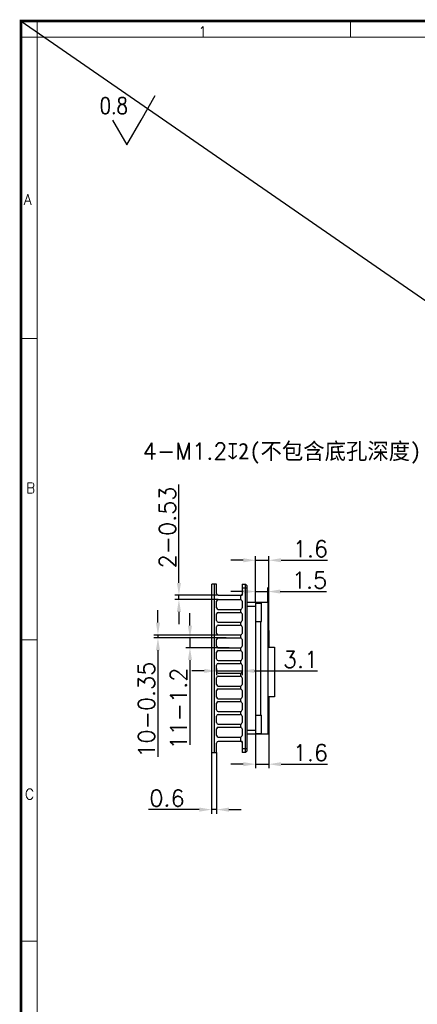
# Model space of a CAD drawing. Header units: inches. Extents: x 21485 to 22073, y -4353 to -4163.
# Tile 2 of 11: x 21485 to 21534, y -4282 to -4163. Entities that reach past the tile are written whole.
import ezdxf

# ---------------------------------------------------------------- set-up
doc = ezdxf.new("R2010")
doc.units = ezdxf.units.IN
doc.header["$LTSCALE"] = 0.64311
doc.header["$MEASUREMENT"] = 0
doc.header["$PDMODE"] = 3
doc.header["$PDSIZE"] = 0.3125
doc.layers.get('0').update_dxf_attribs({"linetype": 'CONTINUOUS'})
doc.layers.get('Defpoints').update_dxf_attribs({"linetype": 'CONTINUOUS'})
doc.layers.add('图框', color=3, linetype='CONTINUOUS')
doc.styles.add('ITALICT', font='COMPLEX')
doc.styles.get("Standard").update_dxf_attribs({"font": 'txt.shx'})
doc.dimstyles.new('AVC 1.5', dxfattribs={"dimtxt": 2, "dimasz": 1.5, "dimexe": 0.5, "dimexo": 0, "dimgap": 0.39, "dimtad": 1, "dimdsep": 46, "dimtxsty": 'Standard', "dimcen": 0, "dimclrd": 2, "dimclre": 2, "dimclrt": 2, "dimadec": 1, "dimazin": 0, "dimtfac": 1, "dimtmove": 0, "dimatfit": 3, "dimfxl": 0, "dimtolj": 1, "dimtzin": 0, "dimarcsym": 0})
doc.dimstyles.get("Standard").update_dxf_attribs({"dimtxt": 0.15625, "dimasz": 0.1875, "dimexe": 0.18, "dimexo": 0.0625, "dimgap": 0.09, "dimtad": 0, "dimtih": 1, "dimtoh": 1, "dimzin": 4, "dimdsep": 46, "dimtxsty": 'Standard', "dimcen": 0.09, "dimadec": 0, "dimazin": 0, "dimtp": 0.01, "dimtm": 0.01, "dimtfac": 1, "dimtofl": 0, "dimtmove": 0, "dimatfit": 3, "dimfxl": 0, "dimtolj": 1, "dimtzin": 4, "dimarcsym": 0})

# ---------------------------------------------------------------- blocks, each defined once
blk = doc.blocks.new('SYM_0_BL0', base_point=(189.83, 278.48))
at = {"color": 2, "linetype": 'Continuous'}
for p, q in [((191.48, 278.47), (193.21, 281.47)), ((188.03, 278.47), (189.75, 275.48)), ((189.75, 275.48), (191.48, 278.47))]:
    blk.add_line(p, q, dxfattribs=at)
at = {"color": 2, "linetype": 'Continuous', "width": 0.8}
blk.add_text('0.8', height=2, dxfattribs=at).set_placement((186.45, 279.23))
blk = doc.blocks.new('*D249')
at = {"color": 2, "lineweight": -2, "transparency": 16777216}
for p, q in [((21504.53, -4231.12), (21504.53, -4219.17)), ((21509.31, -4232.62), (21504.03, -4232.62)), ((21504.53, -4233.15), (21504.53, -4232.62)), ((21509.31, -4233.15), (21504.03, -4233.15)), ((21504.53, -4234.65), (21504.53, -4236.15))]:
    blk.add_line(p, q, dxfattribs=at)
at = {"color": 2, "transparency": 16777216}
for points in [[(21504.28, -4231.12), (21504.78, -4231.12), (21504.53, -4232.62)], [(21504.28, -4234.65), (21504.78, -4234.65), (21504.53, -4233.15)]]:
    blk.add_solid(points, dxfattribs=at)
at = {"layer": 'Defpoints', "color": 0, "transparency": 16777216}
for p in [(21504.53, -4232.62), (21509.31, -4232.62), (21509.31, -4233.15)]:
    blk.add_point(p, dxfattribs=at)
at = {"color": 2, "transparency": 16777216, "insert": (21503.14, -4224.39), "char_height": 2, "attachment_point": 5, "rotation": 90}
blk.add_mtext('\\A1;2-0.53', dxfattribs=at)
blk = doc.blocks.new('*D220')
at = {"color": 2, "lineweight": -2, "transparency": 16777216}
for p, q in [((21501.98, -4235.95), (21501.98, -4234.45)), ((21510.26, -4237.45), (21501.48, -4237.45)), ((21501.98, -4237.45), (21501.98, -4237.8)), ((21510.26, -4237.8), (21501.48, -4237.8)), ((21501.98, -4239.3), (21501.98, -4252.24))]:
    blk.add_line(p, q, dxfattribs=at)
at = {"color": 2, "transparency": 16777216}
for points in [[(21501.73, -4235.95), (21502.23, -4235.95), (21501.98, -4237.45)], [(21501.73, -4239.3), (21502.23, -4239.3), (21501.98, -4237.8)]]:
    blk.add_solid(points, dxfattribs=at)
at = {"layer": 'Defpoints', "color": 0, "transparency": 16777216}
for p in [(21510.26, -4237.45), (21501.98, -4237.8), (21510.26, -4237.8)]:
    blk.add_point(p, dxfattribs=at)
at = {"color": 2, "transparency": 16777216, "insert": (21500.59, -4246.52), "char_height": 2, "attachment_point": 5, "rotation": 90}
blk.add_mtext('\\A1;10-0.35', dxfattribs=at)
blk = doc.blocks.new('*D221')
at = {"color": 2, "lineweight": -2, "transparency": 16777216}
for p, q in [((21505.87, -4236.3), (21505.87, -4234.8)), ((21510.26, -4237.8), (21505.37, -4237.8)), ((21505.87, -4237.8), (21505.87, -4239)), ((21510.66, -4239), (21505.37, -4239)), ((21505.87, -4240.5), (21505.87, -4250.78))]:
    blk.add_line(p, q, dxfattribs=at)
at = {"color": 2, "transparency": 16777216}
for points in [[(21505.62, -4236.3), (21506.12, -4236.3), (21505.87, -4237.8)], [(21505.62, -4240.5), (21506.12, -4240.5), (21505.87, -4239)]]:
    blk.add_solid(points, dxfattribs=at)
at = {"layer": 'Defpoints', "color": 0, "transparency": 16777216}
for p in [(21510.26, -4237.8), (21505.87, -4239), (21510.66, -4239)]:
    blk.add_point(p, dxfattribs=at)
at = {"color": 2, "transparency": 16777216, "insert": (21504.48, -4246.39), "char_height": 2, "attachment_point": 5, "rotation": 90}
blk.add_mtext('\\A1;11-1.2', dxfattribs=at)
blk = doc.blocks.new('*D250')
at = {"color": 2, "lineweight": -2, "transparency": 16777216}
for p, q in [((21508.51, -4251.74), (21508.51, -4259.16)), ((21509.11, -4251.74), (21509.11, -4259.16)), ((21507.01, -4258.66), (21500.85, -4258.66)), ((21509.11, -4258.66), (21508.51, -4258.66)), ((21510.61, -4258.66), (21512.11, -4258.66))]:
    blk.add_line(p, q, dxfattribs=at)
at = {"color": 2, "transparency": 16777216}
for points in [[(21507.01, -4258.41), (21507.01, -4258.91), (21508.51, -4258.66)], [(21510.61, -4258.41), (21510.61, -4258.91), (21509.11, -4258.66)]]:
    blk.add_solid(points, dxfattribs=at)
at = {"layer": 'Defpoints', "color": 0, "transparency": 16777216}
for p in [(21508.51, -4251.74), (21509.11, -4251.74), (21509.11, -4258.66)]:
    blk.add_point(p, dxfattribs=at)
at = {"color": 2, "transparency": 16777216, "insert": (21503.08, -4257.27), "char_height": 2, "attachment_point": 5}
blk.add_mtext('\\A1;0.6', dxfattribs=at)
blk = doc.blocks.new('*D251')
at = {"color": 2, "lineweight": -2, "transparency": 16777216}
for p, q in [((21512.36, -4232.17), (21510.86, -4232.17)), ((21513.86, -4233.5), (21513.86, -4231.67)), ((21513.86, -4232.17), (21515.36, -4232.17)), ((21515.36, -4233.5), (21515.36, -4231.67)), ((21516.86, -4232.17), (21522.48, -4232.17))]:
    blk.add_line(p, q, dxfattribs=at)
at = {"color": 2, "transparency": 16777216}
for points in [[(21512.36, -4231.92), (21512.36, -4232.42), (21513.86, -4232.17)], [(21516.86, -4231.92), (21516.86, -4232.42), (21515.36, -4232.17)]]:
    blk.add_solid(points, dxfattribs=at)
at = {"layer": 'Defpoints', "color": 0, "transparency": 16777216}
for p in [(21515.36, -4232.17), (21513.86, -4233.5), (21515.36, -4233.5)]:
    blk.add_point(p, dxfattribs=at)
at = {"color": 2, "transparency": 16777216, "insert": (21520.42, -4230.78), "char_height": 2, "attachment_point": 5}
blk.add_mtext('\\A1;1.5', dxfattribs=at)
blk = doc.blocks.new('*D252')
at = {"color": 2, "lineweight": -2, "transparency": 16777216}
for p, q in [((21513.86, -4233.5), (21513.86, -4227.87)), ((21515.46, -4236.9), (21515.46, -4227.87)), ((21512.36, -4228.37), (21510.86, -4228.37)), ((21513.86, -4228.37), (21515.46, -4228.37)), ((21516.96, -4228.37), (21522.58, -4228.37))]:
    blk.add_line(p, q, dxfattribs=at)
at = {"color": 2, "transparency": 16777216}
for points in [[(21512.36, -4228.12), (21512.36, -4228.62), (21513.86, -4228.37)], [(21516.96, -4228.12), (21516.96, -4228.62), (21515.46, -4228.37)]]:
    blk.add_solid(points, dxfattribs=at)
at = {"layer": 'Defpoints', "color": 0, "transparency": 16777216}
for p in [(21515.46, -4228.37), (21513.86, -4233.5), (21515.46, -4236.9)]:
    blk.add_point(p, dxfattribs=at)
at = {"color": 2, "transparency": 16777216, "insert": (21520.52, -4226.98), "char_height": 2, "attachment_point": 5}
blk.add_mtext('\\A1;1.6', dxfattribs=at)
blk = doc.blocks.new('*D253')
at = {"color": 2, "lineweight": -2, "transparency": 16777216}
for p, q in [((21513.86, -4249), (21513.86, -4253.64)), ((21515.46, -4249), (21515.46, -4253.64)), ((21512.36, -4253.14), (21510.86, -4253.14)), ((21513.86, -4253.14), (21515.46, -4253.14)), ((21516.96, -4253.14), (21522.58, -4253.14))]:
    blk.add_line(p, q, dxfattribs=at)
at = {"color": 2, "transparency": 16777216}
for points in [[(21512.36, -4252.89), (21512.36, -4253.39), (21513.86, -4253.14)], [(21516.96, -4252.89), (21516.96, -4253.39), (21515.46, -4253.14)]]:
    blk.add_solid(points, dxfattribs=at)
at = {"layer": 'Defpoints', "color": 0, "transparency": 16777216}
for p in [(21513.86, -4249), (21515.46, -4249), (21515.46, -4253.14)]:
    blk.add_point(p, dxfattribs=at)
at = {"color": 2, "transparency": 16777216, "insert": (21520.52, -4251.75), "char_height": 2, "attachment_point": 5}
blk.add_mtext('\\A1;1.6', dxfattribs=at)
blk = doc.blocks.new('*D254')
at = {"color": 2, "lineweight": -2, "transparency": 16777216}
for p, q in [((21507.61, -4241.81), (21506.11, -4241.81)), ((21509.11, -4241.5), (21509.11, -4242.31)), ((21509.11, -4241.81), (21512.21, -4241.81)), ((21512.21, -4241.5), (21512.21, -4242.31)), ((21513.71, -4241.81), (21521.38, -4241.81))]:
    blk.add_line(p, q, dxfattribs=at)
at = {"color": 2, "transparency": 16777216}
for points in [[(21507.61, -4241.56), (21507.61, -4242.06), (21509.11, -4241.81)], [(21513.71, -4241.56), (21513.71, -4242.06), (21512.21, -4241.81)]]:
    blk.add_solid(points, dxfattribs=at)
at = {"layer": 'Defpoints', "color": 0, "transparency": 16777216}
for p in [(21509.11, -4241.5), (21512.21, -4241.5), (21512.21, -4241.81)]:
    blk.add_point(p, dxfattribs=at)
at = {"color": 2, "transparency": 16777216, "insert": (21519.33, -4240.42), "char_height": 2, "attachment_point": 5}
blk.add_mtext('\\A1;3.1', dxfattribs=at)

msp = doc.modelspace()

# ---------------------------------------------------------------- linework, layer by layer
at = {"color": 1}
msp.add_line((21485.3282, -4162.871), (21755.9723, -4349.8043), dxfattribs=at)
at = {"color": 7, "linetype": 'Continuous'}
for p, q in [((21508.5146, -4251.7364), (21508.5146, -4231.2564)), ((21509.1146, -4231.2564), (21508.5146, -4231.2564)), ((21508.8075, -4231.2564), (21508.8075, -4251.7364)), ((21509.1146, -4232.4164), (21509.1146, -4231.2564)), ((21512.2146, -4231.2564), (21512.2146, -4232.6164)), ((21512.2146, -4231.2564), (21512.6146, -4231.2564)), ((21512.6146, -4251.7364), (21512.6146, -4231.2564)), ((21512.6146, -4231.2564), (21512.8146, -4231.4564)), ((21512.8146, -4251.5364), (21512.8146, -4231.4564)), ((21509.3146, -4232.6164), (21512.2146, -4232.6164)), ((21512.0146, -4232.6164), (21512.0146, -4233.1464)), ((21512.8146, -4231.7564), (21512.2146, -4231.7564)), ((21509.1146, -4234.1464), (21509.1146, -4233.3464)), ((21509.3146, -4233.1464), (21512.0146, -4233.1464)), ((21512.2146, -4233.3464), (21512.2146, -4234.1464)), ((21515.3646, -4233.4964), (21512.8146, -4233.4964)), ((21513.8646, -4249.4964), (21513.8646, -4233.4964)), ((21513.8646, -4233.5964), (21514.5646, -4233.5964)), ((21514.4646, -4233.5964), (21514.4646, -4233.4964)), ((21514.5646, -4235.7963), (21514.5646, -4233.5965)), ((21515.3646, -4249.4964), (21515.3646, -4233.4964)), ((21509.1146, -4235.6964), (21509.1146, -4234.8964)), ((21509.3146, -4234.3464), (21512.0146, -4234.3464)), ((21509.3146, -4234.6964), (21512.0146, -4234.6964)), ((21512.0146, -4234.3464), (21512.0146, -4234.6964)), ((21512.2146, -4234.8964), (21512.2146, -4235.6964)), ((21513.8646, -4233.9964), (21512.8146, -4233.9964)), ((21509.3146, -4235.8964), (21512.0146, -4235.8964)), ((21509.3146, -4236.2464), (21512.0146, -4236.2464)), ((21512.0146, -4235.8964), (21512.0146, -4236.2464)), ((21513.8646, -4235.7964), (21514.5646, -4235.7964)), ((21514.4646, -4235.7964), (21514.4646, -4247.1964)), ((21509.1146, -4237.2464), (21509.1146, -4236.4464)), ((21509.3146, -4237.4464), (21512.0146, -4237.4464)), ((21512.0146, -4237.4464), (21512.0146, -4237.7964)), ((21512.2146, -4236.4464), (21512.2146, -4237.2464)), ((21515.3646, -4236.8964), (21515.4646, -4236.8964)), ((21515.4646, -4236.8964), (21515.4646, -4238.9164)), ((21509.1146, -4238.7964), (21509.1146, -4237.9964)), ((21509.3146, -4237.7964), (21512.0146, -4237.7964)), ((21512.2146, -4237.9964), (21512.2146, -4238.7964)), ((21509.1146, -4240.3464), (21509.1146, -4239.5464)), ((21509.3146, -4238.9964), (21512.0146, -4238.9964)), ((21509.3146, -4239.3464), (21512.0146, -4239.3464)), ((21512.0146, -4238.9964), (21512.0146, -4239.3464)), ((21512.2146, -4239.5464), (21512.2146, -4240.3464)), ((21515.4646, -4238.9164), (21516.1396, -4238.9164)), ((21516.1396, -4238.9164), (21516.1396, -4244.9464)), ((21509.3146, -4240.5464), (21512.0146, -4240.5464)), ((21509.3146, -4240.8964), (21512.0146, -4240.8964)), ((21512.0146, -4240.5464), (21512.0146, -4240.8964)), ((21509.1146, -4241.8964), (21509.1146, -4241.0964)), ((21509.3146, -4242.0964), (21512.0146, -4242.0964)), ((21512.0146, -4242.0964), (21512.0146, -4242.4464)), ((21512.2146, -4241.0964), (21512.2146, -4241.8964)), ((21509.1146, -4243.4464), (21509.1146, -4242.6464)), ((21509.3146, -4242.4464), (21512.0146, -4242.4464)), ((21512.2146, -4242.6464), (21512.2146, -4243.4464)), ((21509.1146, -4244.9964), (21509.1146, -4244.1964)), ((21509.3146, -4243.6464), (21512.0146, -4243.6464)), ((21509.3146, -4243.9964), (21512.0146, -4243.9964)), ((21512.0146, -4243.6464), (21512.0146, -4243.9964)), ((21512.2146, -4244.1964), (21512.2146, -4244.9964)), ((21509.1146, -4246.5464), (21509.1146, -4245.7464)), ((21509.3146, -4245.1964), (21512.0146, -4245.1964)), ((21509.3146, -4245.5464), (21512.0146, -4245.5464)), ((21512.0146, -4245.1964), (21512.0146, -4245.5464)), ((21512.2146, -4245.7464), (21512.2146, -4246.5464)), ((21516.1396, -4244.9464), (21515.4646, -4244.9464)), ((21515.4646, -4244.9464), (21515.4646, -4249.4964)), ((21509.3146, -4246.7464), (21512.0146, -4246.7464)), ((21512.0146, -4246.7464), (21512.0146, -4247.0964)), ((21509.1146, -4248.0964), (21509.1146, -4247.2964)), ((21509.3146, -4247.0964), (21512.0146, -4247.0964)), ((21512.2146, -4247.2964), (21512.2146, -4248.0964)), ((21513.8646, -4247.1964), (21514.5646, -4247.1964)), ((21514.5646, -4249.3963), (21514.5646, -4247.1965)), ((21509.1146, -4249.6464), (21509.1146, -4248.8464)), ((21509.3146, -4248.2964), (21512.0146, -4248.2964)), ((21509.3146, -4248.6464), (21512.0146, -4248.6464)), ((21512.0146, -4248.2964), (21512.0146, -4248.6464)), ((21512.2146, -4248.8464), (21512.2146, -4249.6464)), ((21512.8146, -4248.9964), (21513.8646, -4248.9964)), ((21513.8646, -4249.3964), (21514.5646, -4249.3964)), ((21514.4646, -4249.4964), (21514.4646, -4249.3964)), ((21509.1146, -4251.7364), (21509.1146, -4250.5764)), ((21509.3146, -4249.8464), (21512.0146, -4249.8464)), ((21512.2146, -4250.3764), (21509.3146, -4250.3764)), ((21512.0146, -4249.8464), (21512.0146, -4250.3764)), ((21512.2146, -4250.3764), (21512.2146, -4251.7364)), ((21515.4646, -4249.4964), (21512.8146, -4249.4964)), ((21508.5146, -4251.7364), (21509.1146, -4251.7364)), ((21512.2146, -4251.2364), (21512.8146, -4251.2364)), ((21512.6146, -4251.7364), (21512.2146, -4251.7364)), ((21512.8146, -4251.5364), (21512.6146, -4251.7364))]:
    msp.add_line(p, q, dxfattribs=at)
for centre, start, end in [((21509.3146, -4232.4164), 180, 270), ((21512.0146, -4232.4164), 291.892179, 336.67155), ((21509.3146, -4233.3464), 90, 180), ((21512.0146, -4233.3464), 0, 90.005505), ((21509.3146, -4234.1464), 180, 270), ((21509.3146, -4234.8964), 90, 180), ((21512.0146, -4234.1464), 269.994495, 0), ((21512.0146, -4234.8964), 0, 90.005505), ((21509.3146, -4235.6964), 180, 270), ((21509.3146, -4236.4464), 90, 180), ((21512.0146, -4235.6964), 269.994495, 0), ((21512.0146, -4236.4464), 0, 90.005505), ((21509.3146, -4237.2464), 180, 270), ((21512.0146, -4237.2464), 269.994495, 0), ((21509.3146, -4237.9964), 90, 180), ((21512.0146, -4237.9964), 0, 90.005505), ((21509.3146, -4238.7964), 180, 270), ((21509.3146, -4239.5464), 90, 180), ((21512.0146, -4238.7964), 269.994495, 0), ((21512.0146, -4239.5464), 0, 90.005505), ((21509.3146, -4240.3464), 180, 270), ((21509.3146, -4241.0964), 90, 180), ((21512.0146, -4240.3464), 269.994495, 0), ((21512.0146, -4241.0964), 0, 90.005505), ((21509.3146, -4241.8964), 180, 270), ((21512.0146, -4241.8964), 269.994495, 0), ((21509.3146, -4242.6464), 90, 180), ((21509.3146, -4243.4464), 180, 270), ((21512.0146, -4242.6464), 0, 90.005505), ((21512.0146, -4243.4464), 269.994495, 0), ((21509.3146, -4244.1964), 90, 180), ((21512.0146, -4244.1964), 0, 90.005505), ((21509.3146, -4244.9964), 180, 270), ((21509.3146, -4245.7464), 90, 180), ((21512.0146, -4244.9964), 269.994495, 0), ((21512.0146, -4245.7464), 0, 90.005505), ((21509.3146, -4246.5464), 180, 270), ((21512.0146, -4246.5464), 269.994495, 0), ((21509.3146, -4247.2964), 90, 180), ((21509.3146, -4248.0964), 180, 270), ((21512.0146, -4247.2964), 0, 90.005505), ((21512.0146, -4248.0964), 269.994495, 0), ((21509.3146, -4248.8464), 90, 180), ((21512.0146, -4248.8464), 0, 90.005505), ((21509.3146, -4249.6464), 180, 270), ((21509.3146, -4250.5764), 90, 180), ((21512.0146, -4249.6464), 269.994495, 0), ((21512.0146, -4250.5764), 23.32845, 68.107821)]:
    msp.add_arc(centre, 0.2, start, end, dxfattribs=at)
at = {"layer": '图框', "color": 4, "lineweight": 0}
for p, q in [((21487.296, -4349.8043), (21487.296, -4162.871)), ((21525.395, -4162.871), (21525.395, -4164.8387)), ((21485.3282, -4164.8387), (21755.9723, -4164.8387)), ((21487.296, -4164.8387), (21487.296, -4347.8366)), ((21754.0046, -4164.8387), (21487.296, -4164.8387)), ((21614.5418, -4164.8387), (21487.296, -4164.8387)), ((21487.296, -4183.2041), (21487.296, -4164.8387)), ((21485.3282, -4201.4383), (21487.296, -4201.4383)), ((21485.3282, -4201.4383), (21487.296, -4201.4383)), ((21485.3282, -4238.0379), (21487.296, -4238.0379)), ((21485.3282, -4238.0379), (21487.296, -4238.0379)), ((21485.3282, -4274.6374), (21487.296, -4274.6374)), ((21485.3282, -4274.6374), (21487.296, -4274.6374))]:
    msp.add_line(p, q, dxfattribs=at)
at = {"layer": '图框', "color": 4, "lineweight": 0, "const_width": 0.328}
msp.add_lwpolyline([(21485.3282, -4162.871), (21755.9723, -4162.871), (21755.9723, -4349.8043), (21485.3282, -4349.8043)], close=True, dxfattribs=at)

# ---------------------------------------------------------------- block references
at = {"color": 2, "linetype": 'Continuous'}
msp.add_blockref('SYM_0_BL0', (21498.2711, -4174.9061), dxfattribs=at)

# ---------------------------------------------------------------- texts
at = {"color": 2, "linetype": 'Continuous', "insert": (21553.5732, -4214.1147), "char_height": 2, "width": 61.85, "attachment_point": 3, "line_spacing_factor": 0.9}
msp.add_mtext('4-M1.2\\fgdt;{\\fgdt;x}\\ftxt;2(不包含底孔深度),螺孔背面不破）', dxfattribs=at)
at = {"layer": '图框', "color": 4, "lineweight": 0, "style": 'ITALICT'}
for s, p in [('1', (21506.8951, -4164.7932)), ('A', (21485.6503, -4185.1849)), ('B', (21485.9224, -4220.234)), ('C', (21485.7911, -4257.4112))]:
    msp.add_text(s, height=1.2751, dxfattribs=at).set_placement(p)

# ---------------------------------------------------------------- dimensions: what is measured, and where the dimension line sits
for base, p1, p2, text, picture, middle in [((21504.5275, -4232.6164), (21509.3146, -4233.1464), (21509.3146, -4232.6164), '2-<>', '*D249', (21503.1375, -4224.3931)), ((21501.9849, -4237.7964), (21510.2562, -4237.4464), (21510.2562, -4237.7964), '10-<>', '*D220', (21500.5949, -4246.5197)), ((21505.8716, -4238.9964), (21510.2562, -4237.7964), (21510.6646, -4238.9964), '11-<>', '*D221', (21504.4816, -4246.3864))]:
    dim = msp.add_linear_dim(base=base, p1=p1, p2=p2, angle=90, text=text, dimstyle='AVC 1.5')
    dim.commit()
    dim.dimension.update_dxf_attribs({"geometry": picture, "text_midpoint": middle})
for base, p1, p2, picture, middle in [((21515.4646, -4228.371), (21513.8646, -4233.4964), (21515.4646, -4236.8964), '*D252', (21520.5213, -4226.981)), ((21515.3646, -4232.167), (21513.8646, -4233.4964), (21515.3646, -4233.4964), '*D251', (21520.4213, -4230.777)), ((21515.4646, -4253.144), (21513.8646, -4248.9964), (21515.4646, -4248.9964), '*D253', (21520.5213, -4251.754))]:
    dim = msp.add_linear_dim(base=base, p1=p1, p2=p2, dimstyle='AVC 1.5')
    dim.commit()
    dim.dimension.update_dxf_attribs({"geometry": picture, "text_midpoint": middle})
for base, p1, p2, picture, middle in [((21512.2146, -4241.8109), (21509.1146, -4241.4964), (21512.2146, -4241.4964), '*D254', (21519.3279, -4241.8109)), ((21509.1146, -4258.6646), (21508.5146, -4251.7364), (21509.1146, -4251.7364), '*D250', (21503.077, -4258.6646))]:
    dim = msp.add_linear_dim(base=base, p1=p1, p2=p2, dimstyle='AVC 1.5')
    dim.commit()
    dim.dimension.update_dxf_attribs({"geometry": picture, "text_midpoint": middle, "dimtype": 160})

# ---------------------------------------------------------------- leaders
at = {"color": 2, "linetype": 'Continuous', "annotation_type": 0, "has_hookline": 1, "hookline_direction": 1, "text_width": 56.4919}
for points in [[(21563.797, -4234.2694), (21556.5732, -4216.2329), (21553.8507, -4214.1147), (21553.6632, -4214.1147)], [(21622.2497, -4234.2681), (21556.5732, -4216.2329), (21553.8507, -4214.1147), (21553.6632, -4214.1147)], [(21563.6969, -4247.935), (21556.5732, -4216.2329), (21553.8507, -4214.1147), (21553.6632, -4214.1147)], [(21622.1117, -4247.9683), (21556.5732, -4216.2329), (21553.8507, -4214.1147), (21553.6632, -4214.1147)]]:
    msp.add_leader(points, dimstyle='Standard', override={"dimtad": 0}, dxfattribs=at)

doc.saveas('drawing.dxf')
